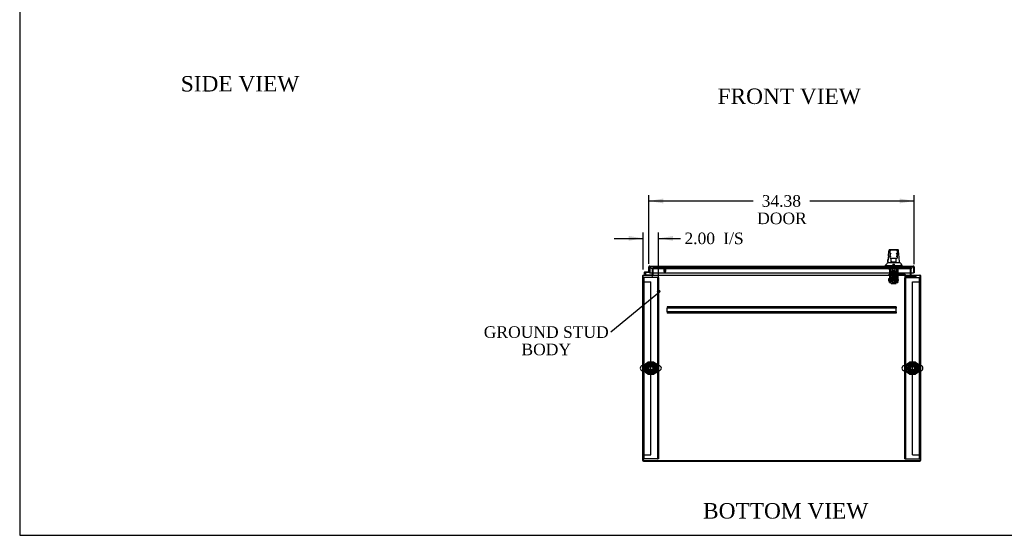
# Model space of a CAD drawing. Header units: inches. Extents: x 1 to 299, y -2 to 199.
# Tile 1 of 10: x 1 to 129, y 1 to 67. Entities that reach past the tile are written whole.
import ezdxf
from ezdxf import colors
from ezdxf.entities.mleader import LeaderData, LeaderLine
from ezdxf.enums import TextEntityAlignment as Align
from ezdxf.lldxf.tags import DXFTag
from ezdxf.math import Vec2, Vec3

# ---------------------------------------------------------------- set-up
doc = ezdxf.new("R2010")
doc.units = ezdxf.units.IN
doc.header["$MEASUREMENT"] = 0
for name, color, linetype in [('COM50677-1', 7, 'Continuous'), ('COM53964-2', 7, 'Continuous'), ('COM54746-48', 7, 'Continuous'), ('COM55914', 7, 'Continuous'), ('COM56670-6', 7, 'Continuous'), ('COM70220', 7, 'Continuous'), ('COM70838', 7, 'Continuous'), ('COM70839-1', 7, 'Continuous'), ('COM71199-7', 7, 'Continuous'), ('COM71209-6', 7, 'Continuous'), ('COM71210-6', 7, 'Continuous'), ('Default', 7, 'Continuous'), ('HAN13068', 7, 'Continuous'), ('HAN13068_NUT', 7, 'Continuous'), ('HAN13068_SCREW', 7, 'Continuous'), ('HAN_NUT', 7, 'Continuous'), ('NTS18024', 7, 'Continuous'), ('NTS18147', 7, 'Continuous'), ('ROL87452', 7, 'Continuous'), ('RVT17786', 7, 'Continuous'), ('RVT19000', 7, 'Continuous'), ('SCS86414', 7, 'Continuous'), ('SPC87322', 7, 'Continuous'), ('STD26122', 7, 'Continuous'), ('STD26258', 7, 'Continuous'), ('WAF25376', 7, 'Continuous'), ('WAF25377', 7, 'Continuous'), ('WAM254785', 7, 'Continuous'), ('WAM30038', 7, 'Continuous')]:
    doc.layers.add(name, color=color, linetype=linetype)
doc.styles.add('SEACAD_Times_New_Roman', font='times.ttf')
tags = doc.linetypes.add('HIDDEN2', pattern=[0.1875, 0.125, -0.0625]).pattern_tags.tags
tags[6:7] = [DXFTag(74, 4), DXFTag(75, 0), DXFTag(340, '0'), DXFTag(46, 0.0), DXFTag(50, 0.0), DXFTag(44, 0.0), DXFTag(45, 0.0)]
tags[4:5] = [DXFTag(74, 4), DXFTag(75, 0), DXFTag(340, '0'), DXFTag(46, 0.0), DXFTag(50, 0.0), DXFTag(44, 0.0), DXFTag(45, 0.0)]
doc.dimstyles.new('HAMMOND_(STH_-_300x200)', dxfattribs={"dimtxt": 1.5, "dimasz": 1.875, "dimexe": 0.75, "dimexo": 0.75, "dimgap": 0.375, "dimtad": 0, "dimtih": 1, "dimtoh": 1, "dimzin": 0, "dimdsep": 46, "dimtxsty": 'SEACAD_Times_New_Roman', "dimblk1": '_SE_FILLED', "dimblk2": '_SE_FILLED', "dimsah": 1, "dimcen": 0.75, "dimadec": 0, "dimazin": 0, "dimtfac": 0.8, "dimtofl": 0, "dimtmove": 0, "dimatfit": 3, "dimfxl": 1, "dimtolj": 1, "dimtzin": 0, "dimarcsym": 0})

# ---------------------------------------------------------------- blocks, each defined once
blk = doc.blocks.new('_SE_FILLED')
at = {"color": 0}
blk.add_line((0, 0), (-1, 0), dxfattribs=at)
blk.add_solid([(0, 0), (-1, -0.1665), (-1, 0.1665), (0, 0)], dxfattribs=at)
blk = doc.blocks.new('SE2')
at = {"layer": 'COM50677-1', "color": 7, "linetype": 'HIDDEN2'}
for p, q in [((82.1, 33.94), (82.22, 33.94)), ((82.28, 33.94), (82.22, 33.94)), ((82.22, 10.44), (82.22, 33.94)), ((83.91, 33.94), (82.28, 33.94)), ((83.97, 33.94), (83.91, 33.94)), ((83.97, 33.94), (83.97, 10.44)), ((84.1, 33.94), (83.97, 33.94)), ((84.1, 33.94), (84.1, 10.44)), ((115.97, 33.94), (116.09, 33.94)), ((115.97, 10.44), (115.97, 33.94)), ((116.09, 10.44), (116.09, 33.94)), ((116.15, 33.94), (116.09, 33.94)), ((116.15, 33.94), (117.78, 33.94)), ((117.78, 33.94), (117.84, 33.94)), ((117.84, 33.94), (117.84, 10.44)), ((117.97, 33.94), (117.84, 33.94)), ((82.1, 10.44), (82.22, 10.44)), ((82.28, 10.44), (82.22, 10.44)), ((83.91, 10.44), (82.28, 10.44)), ((83.91, 10.44), (83.97, 10.44)), ((84.1, 10.44), (83.97, 10.44)), ((115.97, 10.44), (116.09, 10.44)), ((116.09, 10.44), (116.15, 10.44)), ((116.15, 10.44), (117.78, 10.44)), ((117.78, 10.44), (117.84, 10.44)), ((117.97, 10.44), (117.84, 10.44))]:
    blk.add_line(p, q, dxfattribs=at)
for centre in [(83.1, 22.19), (116.97, 22.19)]:
    blk.add_circle(centre, 0.375, dxfattribs=at)
at = {"layer": 'COM53964-2', "color": 7, "linetype": 'HIDDEN2'}
for p, q in [((82.1, 33.36), (82.24, 33.36)), ((82.24, 33.36), (82.96, 33.36)), ((82.96, 33.36), (83.1, 33.36)), ((83.1, 10.99), (83.1, 33.36)), ((116.97, 10.99), (116.97, 33.36)), ((116.97, 33.36), (117.11, 33.36)), ((117.11, 33.36), (117.83, 33.36)), ((117.83, 33.36), (117.97, 33.36)), ((82.1, 10.99), (82.24, 10.99)), ((82.24, 10.99), (82.96, 10.99)), ((82.96, 10.99), (83.1, 10.99)), ((116.97, 10.99), (117.11, 10.99)), ((117.11, 10.99), (117.83, 10.99)), ((117.83, 10.99), (117.97, 10.99))]:
    blk.add_line(p, q, dxfattribs=at)
at = {"layer": 'COM54746-48', "color": 7, "linetype": 'Continuous'}
for p, q in [((82.46, 34.22), (82.25, 34.44)), ((82.33, 34.64), (82.91, 34.64)), ((82.91, 34.58), (82.33, 34.58)), ((82.39, 34.53), (82.45, 34.53)), ((82.91, 35.13), (82.91, 35.13)), ((82.91, 34.64), (82.91, 34.64)), ((82.36, 34.41), (82.49, 34.29)), ((82.49, 34.29), (83.18, 34.29)), ((83.18, 34.29), (83.18, 34.22))]:
    blk.add_line(p, q, dxfattribs=at)
at = {"layer": 'COM54746-48', "color": 7, "linetype": 'HIDDEN2'}
for p, q in [((82.27, 34.51), (82.27, 34.53)), ((82.29, 34.48), (82.36, 34.41)), ((82.32, 34.58), (82.34, 34.58)), ((82.34, 34.46), (82.32, 34.46)), ((82.39, 34.53), (82.39, 34.51)), ((82.45, 34.52), (82.39, 34.52)), ((82.91, 35.13), (82.97, 35.13)), ((82.95, 34.58), (82.91, 34.58)), ((82.97, 35.13), (82.97, 34.6))]:
    blk.add_line(p, q, dxfattribs=at)
at = {"layer": 'COM54746-48', "color": 7, "linetype": 'Continuous'}
blk.add_circle((82.33, 34.52), 0.05, dxfattribs=at)
for radius, start, end in [(0.117, 90, 5.2159), (0.117, 227.608, 287.0274), (0.055, 90, 5.2159), (0.055, 5.2159, 90), (0.117, 5.2159, 28.0398)]:
    blk.add_arc((82.33, 34.52), radius, start, end, dxfattribs=at)
at = {"layer": 'COM54746-48', "color": 7, "linetype": 'HIDDEN2'}
for centre, radius, start, end in [((82.32, 34.53), 0.05, 90, 180), ((82.32, 34.51), 0.05, 180, 270), ((82.33, 34.52), 0.117, 28.0398, 90), ((82.34, 34.53), 0.05, 0, 90), ((82.34, 34.51), 0.05, 270, 0), ((82.95, 34.6), 0.025, 270, 0)]:
    blk.add_arc(centre, radius, start, end, dxfattribs=at)
at = {"layer": 'COM55914', "color": 7, "linetype": 'HIDDEN2'}
for p, q in [((114.85, 30.13), (85.22, 30.13)), ((85.22, 30.13), (85.22, 30.09)), ((85.22, 30.09), (85.22, 29.98)), ((85.22, 29.98), (85.22, 29.94)), ((85.22, 29.5), (85.22, 29.94)), ((114.85, 29.94), (85.22, 29.94)), ((114.85, 29.5), (85.22, 29.5)), ((85.22, 29.5), (85.22, 29.46)), ((85.22, 29.46), (85.22, 29.36)), ((85.22, 29.36), (85.22, 29.32)), ((114.85, 30.13), (114.85, 30.09)), ((114.85, 30.09), (114.85, 29.98)), ((114.85, 29.98), (114.85, 29.94)), ((114.85, 29.5), (114.85, 29.94)), ((114.85, 29.5), (114.85, 29.46)), ((114.85, 29.46), (114.85, 29.36)), ((114.85, 29.36), (114.85, 29.32)), ((114.85, 29.32), (85.22, 29.32))]:
    blk.add_line(p, q, dxfattribs=at)
at = {"layer": 'COM56670-6', "color": 7, "linetype": 'HIDDEN2'}
for p, q in [((83.38, 35.19), (83.38, 35.19)), ((116.69, 35.19), (83.38, 35.19)), ((116.69, 35.19), (116.69, 35.19))]:
    blk.add_line(p, q, dxfattribs=at)
at = {"layer": 'COM70220', "color": 7, "linetype": 'HIDDEN2'}
for p, q in [((83.3, 35.07), (83.55, 35.07)), ((83.55, 35.07), (116.46, 35.07)), ((116.46, 35.07), (116.71, 35.07))]:
    blk.add_line(p, q, dxfattribs=at)
for centre, start, end in [((83.3, 35.32), 180, 270), ((116.71, 35.32), 270, 0)]:
    blk.add_arc(centre, 0.25, start, end, dxfattribs=at)
at = {"layer": 'COM70838', "color": 7, "linetype": 'HIDDEN2'}
for p, q in [((113.91, 34.21), (113.91, 34.33)), ((113.91, 34.33), (114.03, 34.33)), ((114.03, 34.21), (113.91, 34.21)), ((114.03, 34.33), (115.09, 34.33)), ((114.52, 34.21), (114.03, 34.21)), ((115.09, 34.21), (114.55, 34.21)), ((115.09, 34.33), (115.18, 34.33)), ((115.18, 34.21), (115.09, 34.21)), ((115.89, 34.33), (115.18, 34.33)), ((115.18, 34.21), (115.86, 34.21)), ((115.99, 34.33), (115.89, 34.33)), ((115.89, 34.33), (115.89, 34.21)), ((115.98, 34.09), (115.98, 34.12)), ((116.05, 34.28), (116.05, 34.27)), ((116.17, 34.15), (116.17, 34.05)), ((116.17, 34.15), (117.42, 34.15)), ((116.17, 34.05), (117.29, 34.05)), ((116.17, 33.92), (117.29, 33.92)), ((117.42, 34.07), (117.42, 34.15)), ((117.42, 34.07), (117.42, 33.94))]:
    blk.add_line(p, q, dxfattribs=at)
for centre, radius, start, end in [((115.86, 34.09), 0.117, 76.4554, 90), ((115.86, 34.09), 0.117, 0, 76.4554), ((116.17, 34.12), 0.193, 180, 270), ((115.99, 34.27), 0.06, 0, 90), ((116.17, 34.28), 0.125, 180, 270)]:
    blk.add_arc(centre, radius, start, end, dxfattribs=at)
for centre, major_axis, start_param, end_param in [((117.29, 34.07), (-0.125, 0), 1.570796, 3.141593), ((117.29, 33.94), (0.125, 0), 4.712389, 6.283185)]:
    blk.add_ellipse(centre, major_axis=major_axis, ratio=0.145455, start_param=start_param, end_param=end_param, dxfattribs=at)
at = {"layer": 'COM70839-1', "color": 7, "linetype": 'HIDDEN2'}
for p, q in [((114, 34.94), (114.07, 34.94)), ((114, 34.93), (114, 34.94)), ((114, 34.93), (114, 33.8)), ((114.07, 34.94), (114.07, 34.93)), ((114.07, 34.93), (114.07, 33.8)), ((114.07, 34.48), (114.99, 34.48)), ((114.99, 34.94), (115.06, 34.94)), ((114.99, 34.93), (114.99, 34.94)), ((114.99, 34.93), (114.99, 33.8)), ((115.06, 34.94), (115.06, 34.93)), ((115.06, 34.93), (115.06, 33.8)), ((114, 33.64), (114, 33.8)), ((114, 33.64), (114, 33.38)), ((114, 33.3), (114, 33.38)), ((114, 33.3), (114.07, 33.3)), ((114.07, 33.8), (114.07, 33.64)), ((114.99, 33.69), (114.07, 33.69)), ((114.07, 33.38), (114.07, 33.64)), ((114.07, 33.62), (114.99, 33.62)), ((114.07, 33.38), (114.07, 33.3)), ((114.99, 33.64), (114.99, 33.8)), ((114.99, 33.64), (114.99, 33.38)), ((114.99, 33.3), (114.99, 33.38)), ((114.99, 33.3), (115.06, 33.3)), ((115.06, 33.8), (115.06, 33.64)), ((115.06, 33.38), (115.06, 33.64)), ((115.06, 33.38), (115.06, 33.3))]:
    blk.add_line(p, q, dxfattribs=at)
at = {"layer": 'COM71199-7', "color": 7, "linetype": 'Continuous'}
for p, q in [((82.82, 34.64), (82.82, 35.27)), ((82.82, 34.64), (82.91, 34.64)), ((82.91, 35.33), (82.87, 35.38)), ((82.91, 35.27), (82.91, 35.38)), ((82.91, 35.33), (82.91, 35.27)), ((82.91, 35.27), (82.91, 34.54)), ((82.91, 35.27), (82.91, 35.27)), ((82.91, 34.64), (82.91, 35.27)), ((82.91, 34.54), (117.1, 34.54)), ((82.96, 35.41), (117.05, 35.41)), ((82.96, 35.41), (82.96, 35.41)), ((82.96, 35.41), (82.96, 35.41)), ((117.05, 35.41), (117.05, 35.41)), ((117.05, 35.41), (117.05, 35.41)), ((117.05, 35.41), (117.05, 35.41)), ((117.1, 35.27), (117.1, 35.38)), ((117.1, 35.33), (117.13, 35.38)), ((117.1, 35.27), (117.1, 35.33)), ((117.1, 35.27), (117.1, 34.54)), ((117.1, 35.27), (117.1, 35.27)), ((117.1, 35.27), (117.1, 34.54)), ((117.19, 34.54), (117.1, 34.54)), ((117.19, 35.27), (117.19, 34.54))]:
    blk.add_line(p, q, dxfattribs=at)
for centre, start, end in [((82.96, 35.27), 127.5036, 180), ((82.96, 35.27), 90.1561, 127.5036), ((82.96, 35.27), 90, 90.0762), ((117.05, 35.27), 89.9238, 90), ((117.05, 35.27), 52.4964, 89.8439), ((117.05, 35.27), 0, 52.4964)]:
    blk.add_arc(centre, 0.143, start, end, dxfattribs=at)
for points in [[(82.91, 35.38), (82.92, 35.39), (82.93, 35.4), (82.94, 35.41), (82.94, 35.41), (82.95, 35.41), (82.95, 35.41), (82.96, 35.41)], [(117.1, 35.38), (117.09, 35.39), (117.08, 35.4), (117.07, 35.41), (117.06, 35.41), (117.06, 35.41), (117.05, 35.41), (117.05, 35.41)]]:
    blk.add_open_spline(points, degree=3, knots=[0, 0, 0, 0, 0.5, 0.5, 0.75, 0.75, 1, 1, 1, 1], dxfattribs=at)
at = {"layer": 'COM71209-6', "color": 7, "linetype": 'HIDDEN2'}
for p, q in [((83.38, 34.54), (83.38, 35.19)), ((83.38, 35.19), (116.69, 35.19)), ((116.69, 35.19), (116.69, 34.54))]:
    blk.add_line(p, q, dxfattribs=at)
at = {"layer": 'COM71209-6', "color": 7, "linetype": 'Continuous'}
for p, q in [((83.38, 34.27), (83.38, 34.54)), ((116.69, 34.54), (116.69, 34.27)), ((82.1, 34.08), (82.1, 34.22)), ((82.1, 34.22), (117.97, 34.22)), ((82.1, 10.22), (82.1, 34.08)), ((83.38, 34.27), (83.38, 34.22)), ((116.69, 34.22), (116.69, 34.27)), ((117.97, 34.22), (117.97, 34.08)), ((117.97, 34.08), (117.97, 10.22)), ((117.97, 10.22), (82.1, 10.22))]:
    blk.add_line(p, q, dxfattribs=at)
at = {"layer": 'COM71210-6', "color": 7, "linetype": 'HIDDEN2'}
for p, q in [((83.28, 35.19), (83.38, 35.19)), ((83.28, 35.19), (83.28, 34.54)), ((116.78, 35.19), (116.69, 35.19)), ((116.78, 34.54), (116.78, 35.19)), ((82.15, 10.26), (117.92, 10.26))]:
    blk.add_line(p, q, dxfattribs=at)
at = {"layer": 'COM71210-6', "color": 7, "linetype": 'Continuous'}
for p, q in [((83.28, 34.54), (83.28, 34.27)), ((116.78, 34.27), (116.78, 34.54)), ((82, 34.13), (82, 10.31)), ((82.1, 34.13), (82, 34.13)), ((117.97, 34.13), (118.06, 34.13)), ((118.06, 10.31), (118.06, 34.13)), ((82.15, 10.16), (117.92, 10.16))]:
    blk.add_line(p, q, dxfattribs=at)
for centre, radius, start, end in [((82.15, 34.08), 0.143, 109.6129, 160.3871), ((83.24, 34.27), 0.048, 270, 0), ((83.24, 34.27), 0.143, 340.3871, 0), ((116.83, 34.27), 0.143, 180, 199.6129), ((116.83, 34.27), 0.048, 180, 270), ((117.92, 34.08), 0.143, 19.6129, 70.3871), ((82.15, 10.31), 0.143, 180, 270), ((117.92, 10.31), 0.143, 270, 0)]:
    blk.add_arc(centre, radius, start, end, dxfattribs=at)
at = {"layer": 'COM71210-6', "color": 7, "linetype": 'HIDDEN2'}
for centre, radius, start, end in [((82.15, 34.08), 0.143, 90, 109.6129), ((82.15, 34.08), 0.048, 90, 180), ((83.24, 34.27), 0.143, 270, 340.3871), ((116.83, 34.27), 0.143, 199.6129, 270), ((117.92, 34.08), 0.143, 70.3871, 90), ((117.92, 34.08), 0.048, 0, 90), ((82.15, 10.31), 0.048, 180, 270), ((117.92, 10.31), 0.048, 270, 0)]:
    blk.add_arc(centre, radius, start, end, dxfattribs=at)
at = {"layer": 'HAN13068', "color": 7, "linetype": 'Continuous'}
for p, q in [((113.93, 37.47), (113.93, 37.47)), ((113.99, 37.53), (115.08, 37.53)), ((114.08, 36.88), (114.08, 37.36)), ((114.9, 37.45), (114.17, 37.45)), ((114.99, 37.36), (114.99, 36.88)), ((115.14, 37.47), (115.14, 37.47)), ((113.75, 35.85), (113.95, 35.85)), ((113.95, 35.85), (114.07, 35.85)), ((114.07, 35.85), (114.27, 35.85)), ((114.08, 36.48), (114.08, 36.88)), ((114.08, 36.45), (114.08, 36.48)), ((114.17, 36.39), (114.14, 36.39)), ((114.9, 36.39), (114.17, 36.39)), ((114.23, 35.96), (114.23, 36.39)), ((114.23, 35.92), (114.23, 35.96)), ((114.45, 35.91), (114.26, 35.91)), ((114.27, 35.85), (114.34, 35.85)), ((114.34, 35.85), (114.43, 35.85)), ((114.43, 35.85), (114.47, 35.85)), ((114.62, 35.91), (114.45, 35.91)), ((114.47, 35.85), (114.59, 35.85)), ((114.59, 35.85), (114.89, 35.85)), ((114.8, 35.91), (114.62, 35.91)), ((114.83, 36.39), (114.83, 35.96)), ((114.83, 35.96), (114.83, 35.92)), ((114.89, 35.85), (115, 35.85)), ((114.93, 36.39), (114.9, 36.39)), ((114.99, 36.88), (114.99, 36.48)), ((114.99, 36.48), (114.99, 36.45)), ((115, 35.85), (115.31, 35.85)), ((113.44, 35.49), (113.79, 35.49)), ((113.44, 35.49), (113.44, 35.41)), ((113.79, 35.49), (114.03, 35.49)), ((114.03, 35.49), (114.47, 35.49)), ((114.47, 35.49), (114.59, 35.49)), ((114.59, 35.49), (114.64, 35.49)), ((114.64, 35.49), (114.79, 35.49)), ((114.79, 35.49), (115.27, 35.49)), ((115.27, 35.49), (115.62, 35.49)), ((115.62, 35.41), (115.62, 35.49))]:
    blk.add_line(p, q, dxfattribs=at)
at = {"layer": 'HAN13068', "color": 7, "linetype": 'HIDDEN2'}
for p, q in [((114.14, 34.71), (114.14, 35.41)), ((114.33, 34.71), (114.14, 34.71)), ((114.33, 34.71), (114.33, 35.41)), ((114.73, 34.71), (114.33, 34.71)), ((114.37, 35.41), (114.37, 35.29)), ((114.37, 34.58), (114.37, 34.71)), ((114.53, 34.58), (114.37, 34.58)), ((114.69, 34.58), (114.53, 34.58)), ((114.69, 34.58), (114.69, 34.71)), ((114.7, 35.29), (114.7, 35.41)), ((114.73, 34.71), (114.73, 35.41)), ((114.93, 34.71), (114.73, 34.71)), ((114.93, 34.71), (114.93, 35.41)), ((114.37, 34.21), (114.37, 33.25)), ((114.37, 33.25), (114.69, 33.25)), ((114.37, 33.25), (114.4, 33.22)), ((114.66, 33.22), (114.4, 33.22)), ((114.66, 33.22), (114.69, 33.25)), ((114.69, 33.25), (114.69, 34.21))]:
    blk.add_line(p, q, dxfattribs=at)
at = {"layer": 'HAN13068', "color": 7, "linetype": 'Continuous'}
for centre, radius, start, end in [((113.99, 37.47), 0.06, 89.9925, 174.0071), ((114.17, 37.36), 0.09, 90, 180), ((114.34, 36.88), 0.259, 130.7149, 177.9019), ((114.9, 37.36), 0.09, 0, 90), ((114.73, 36.88), 0.259, 2.0981, 49.2851), ((115.08, 37.47), 0.06, 5.5758, 90.0089), ((109.65, 39.12), 5.25, 316.2334, 321.3827), ((129.67, 34.85), 15.93, 173.1476, 176.4108), ((114.12, 36.88), 0.0411, 178.3464, 179.9974), ((114.17, 36.48), 0.09, 180, 270), ((114.14, 36.45), 0.06, 180, 270), ((114.9, 36.48), 0.09, 270, 0), ((114.93, 36.45), 0.06, 270, 0), ((114.95, 36.88), 0.0411, 0.0026, 1.6536), ((53.28, 29.8), 62.32, 5.5659, 6.5216), ((127.74, 46.04), 16.06, 219.3746, 221.0327)]:
    blk.add_arc(centre, radius, start, end, dxfattribs=at)
for points in [[(113.85, 36.75), (113.88, 36.99), (113.9, 37.23), (113.93, 37.47)], [(115.2, 36.88), (115.18, 37.08), (115.16, 37.27), (115.14, 37.47)], [(113.76, 35.85), (113.77, 35.99), (113.79, 36.13), (113.8, 36.27)]]:
    blk.add_open_spline(points, degree=3, dxfattribs=at)
for points, knots in [([(114.17, 36.6), (114.16, 36.61), (114.16, 36.63), (114.15, 36.65), (114.14, 36.66), (114.13, 36.7), (114.12, 36.72), (114.11, 36.76), (114.1, 36.77), (114.09, 36.79), (114.09, 36.81), (114.08, 36.84), (114.08, 36.86), (114.08, 36.88)], [0, 0, 0, 0, 0.125, 0.125, 0.25, 0.25, 0.5, 0.5, 0.625, 0.625, 0.75, 0.75, 1, 1, 1, 1]), ([(114.23, 35.96), (114.23, 35.96), (114.23, 35.97), (114.24, 35.98), (114.24, 35.99), (114.25, 36.01), (114.26, 36.02), (114.26, 36.04)], [0, 0, 0, 0, 0.25, 0.25, 0.5, 0.5, 1, 1, 1, 1]), ([(114.26, 35.91), (114.26, 35.91), (114.26, 35.91), (114.25, 35.91), (114.24, 35.91), (114.24, 35.91), (114.24, 35.91), (114.23, 35.91), (114.23, 35.91), (114.23, 35.92)], [0, 0, 0, 0, 0.25, 0.25, 0.5, 0.5, 0.75, 0.75, 1, 1, 1, 1]), ([(114.8, 36.04), (114.81, 36.02), (114.82, 36.01), (114.83, 35.99), (114.83, 35.98), (114.83, 35.97), (114.83, 35.96), (114.83, 35.96)], [0, 0, 0, 0, 0.5, 0.5, 0.75, 0.75, 1, 1, 1, 1]), ([(114.83, 35.92), (114.83, 35.91), (114.83, 35.91), (114.83, 35.91), (114.83, 35.91), (114.82, 35.91), (114.81, 35.91), (114.8, 35.91)], [0, 0, 0, 0, 0.25, 0.25, 0.5, 0.5, 1, 1, 1, 1]), ([(114.99, 36.88), (114.99, 36.86), (114.98, 36.84), (114.98, 36.81), (114.97, 36.79), (114.96, 36.77), (114.96, 36.76), (114.95, 36.72), (114.94, 36.7), (114.92, 36.66), (114.92, 36.65), (114.91, 36.63), (114.9, 36.61), (114.9, 36.6)], [0, 0, 0, 0, 0.25, 0.25, 0.375, 0.375, 0.5, 0.5, 0.75, 0.75, 0.875, 0.875, 1, 1, 1, 1])]:
    blk.add_open_spline(points, degree=3, knots=knots, dxfattribs=at)
at = {"layer": 'HAN13068_NUT', "color": 7, "linetype": 'HIDDEN2'}
for p, q in [((114.2, 33.88), (114.2, 34.21)), ((114.37, 33.88), (114.2, 33.88)), ((114.2, 33.88), (114.2, 33.83)), ((114.84, 33.8), (114.23, 33.8)), ((114.53, 33.88), (114.37, 33.88)), ((114.53, 33.88), (114.53, 34.21)), ((114.7, 33.88), (114.53, 33.88)), ((114.87, 33.88), (114.7, 33.88)), ((114.87, 33.88), (114.87, 34.21)), ((114.87, 33.83), (114.87, 33.88))]:
    blk.add_line(p, q, dxfattribs=at)
for centre, start, end in [((114.23, 33.83), 180, 270), ((114.84, 33.83), 270, 0)]:
    blk.add_arc(centre, 0.03, start, end, dxfattribs=at)
at = {"layer": 'HAN13068_SCREW', "color": 7, "linetype": 'HIDDEN2'}
for p, q in [((114.27, 35.29), (114.8, 35.29)), ((114.27, 35.29), (114.27, 35.22)), ((114.27, 35.22), (114.8, 35.22)), ((114.31, 35.08), (114.31, 35.22)), ((114.31, 35.08), (114.42, 35.08)), ((114.42, 35.66), (114.65, 35.66)), ((114.42, 35.66), (114.42, 35.29)), ((114.42, 35.08), (114.42, 35.22)), ((114.42, 35.08), (114.64, 35.08)), ((114.64, 35.08), (114.64, 35.22)), ((114.64, 35.08), (114.76, 35.08)), ((114.65, 35.29), (114.65, 35.66)), ((114.76, 35.08), (114.76, 35.22)), ((114.8, 35.22), (114.8, 35.29))]:
    blk.add_line(p, q, dxfattribs=at)
at = {"layer": 'HAN_NUT', "color": 7, "linetype": 'HIDDEN2'}
for p, q in [((113.92, 35.32), (113.92, 35.1)), ((113.92, 35.1), (114.23, 35.1)), ((114.23, 35.32), (114.23, 35.1)), ((114.23, 35.1), (114.84, 35.1)), ((114.84, 35.32), (114.84, 35.1)), ((114.84, 35.1), (115.15, 35.1)), ((115.15, 35.32), (115.15, 35.1))]:
    blk.add_line(p, q, dxfattribs=at)
at = {"layer": 'NTS18024', "color": 7, "linetype": 'HIDDEN2'}
for p, q in [((82.63, 22.46), (83.1, 22.73)), ((82.63, 21.93), (82.63, 22.46)), ((83.09, 21.65), (82.63, 21.93)), ((83.56, 21.93), (83.09, 21.65)), ((83.1, 22.73), (83.56, 22.46)), ((83.56, 22.46), (83.56, 21.93)), ((116.5, 22.46), (116.97, 22.73)), ((116.5, 21.93), (116.5, 22.46)), ((116.96, 21.65), (116.5, 21.93)), ((117.43, 21.93), (116.96, 21.65)), ((116.97, 22.73), (117.43, 22.46)), ((117.43, 22.46), (117.43, 21.93))]:
    blk.add_line(p, q, dxfattribs=at)
for centre in [(83.1, 22.19), (116.97, 22.19)]:
    blk.add_circle(centre, 0.263, dxfattribs=at)
at = {"layer": 'NTS18147', "color": 7, "linetype": 'HIDDEN2'}
for p, q in [((114.75, 34.85), (114.31, 34.85)), ((114.31, 34.85), (114.31, 34.41)), ((114.75, 34.85), (114.31, 34.85)), ((114.31, 34.85), (114.31, 34.85)), ((114.75, 34.41), (114.75, 34.85)), ((114.75, 34.85), (114.75, 34.85)), ((114.14, 34.41), (114.07, 34.41)), ((114.07, 34.41), (114.07, 34.34)), ((114.14, 34.41), (114.07, 34.41)), ((114.07, 34.41), (114.07, 34.41)), ((114.07, 34.34), (114.14, 34.34)), ((114.07, 34.34), (114.07, 34.28)), ((114.07, 34.34), (114.14, 34.34)), ((114.07, 34.28), (114.13, 34.28)), ((114.07, 34.28), (114.13, 34.28)), ((114.13, 34.34), (114.13, 34.28)), ((114.47, 34.41), (114.14, 34.41)), ((114.14, 34.34), (114.14, 34.41)), ((114.47, 34.41), (114.14, 34.41)), ((114.14, 34.41), (114.14, 34.41)), ((114.3, 34.28), (114.33, 34.28)), ((114.3, 34.28), (114.33, 34.28)), ((114.6, 34.41), (114.47, 34.41)), ((114.47, 34.41), (114.47, 34.34)), ((114.6, 34.41), (114.47, 34.41)), ((114.47, 34.41), (114.47, 34.41)), ((114.47, 34.34), (114.6, 34.34)), ((114.47, 34.34), (114.6, 34.34)), ((114.93, 34.41), (114.6, 34.41)), ((114.6, 34.34), (114.6, 34.41)), ((114.93, 34.41), (114.6, 34.41)), ((114.6, 34.41), (114.6, 34.41)), ((114.73, 34.28), (114.76, 34.28)), ((114.73, 34.28), (114.76, 34.28)), ((115, 34.41), (114.93, 34.41)), ((114.93, 34.41), (114.93, 34.34)), ((115, 34.41), (114.93, 34.41)), ((114.93, 34.41), (114.93, 34.41)), ((114.93, 34.34), (115, 34.34)), ((114.93, 34.34), (114.93, 34.28)), ((114.93, 34.34), (115, 34.34)), ((114.93, 34.28), (115, 34.28)), ((114.93, 34.28), (115, 34.28)), ((115, 34.34), (115, 34.41)), ((115, 34.41), (115, 34.41)), ((115, 34.34), (115, 34.28))]:
    blk.add_line(p, q, dxfattribs=at)
for centre, start_param, end_param in [((114.3, 34.6), 2.506883, 3.776302), ((114.3, 34.6), 2.506883, 3.776302), ((114.33, 34.6), 3.141593, 3.776302), ((114.73, 34.6), 2.506883, 3.141593), ((114.76, 34.6), 2.506883, 3.776302), ((114.76, 34.6), 2.506883, 3.776302)]:
    blk.add_ellipse(centre, major_axis=(0, 0.318), ratio=0.866025, start_param=start_param, end_param=end_param, dxfattribs=at)
at = {"layer": 'ROL87452', "color": 7, "linetype": 'HIDDEN2'}
for p, q in [((114.22, 33.13), (114.22, 34.13)), ((114.85, 33.13), (114.85, 34.13)), ((114.22, 33.13), (114.85, 33.13))]:
    blk.add_line(p, q, dxfattribs=at)
at = {"layer": 'RVT17786', "color": 7, "linetype": 'HIDDEN2'}
for p, q in [((113.85, 33.75), (113.85, 33.5)), ((115.06, 33.75), (113.85, 33.75)), ((113.85, 33.5), (115.06, 33.5))]:
    blk.add_line(p, q, dxfattribs=at)
blk.add_arc((114.83, 33.63), 0.318, 317.1291, 42.8709, dxfattribs=at)
at = {"layer": 'RVT19000', "color": 7, "linetype": 'HIDDEN2'}
for p, q in [((114.67, 34.55), (114.39, 34.55)), ((114.39, 34.55), (114.39, 34.47)), ((114.67, 34.47), (114.67, 34.55)), ((114.22, 34.21), (114.22, 34.13)), ((114.85, 34.1), (114.22, 34.1)), ((114.34, 34.33), (114.34, 34.21)), ((114.39, 34.4), (114.39, 34.33)), ((114.55, 34.21), (114.52, 34.21)), ((114.67, 34.33), (114.67, 34.4)), ((114.73, 34.21), (114.73, 34.33)), ((114.85, 34.13), (114.85, 34.21))]:
    blk.add_line(p, q, dxfattribs=at)
at = {"layer": 'SCS86414', "color": 7, "linetype": 'HIDDEN2'}
for p, q in [((82.57, 22.52), (82.06, 22.52)), ((82.06, 21.86), (82.57, 21.86)), ((84.13, 22.52), (83.63, 22.52)), ((83.63, 21.86), (84.13, 21.86)), ((116.44, 22.52), (115.93, 22.52)), ((115.93, 21.86), (116.44, 21.86)), ((118, 22.52), (117.5, 22.52)), ((117.5, 21.86), (118, 21.86))]:
    blk.add_line(p, q, dxfattribs=at)
for centre, radius in [((83.1, 22.19), 0.625), ((83.1, 22.19), 0.312), ((83.1, 22.19), 0.252), ((116.97, 22.19), 0.625), ((116.97, 22.19), 0.312), ((116.97, 22.19), 0.252)]:
    blk.add_circle(centre, radius, dxfattribs=at)
at = {"layer": 'SCS86414', "color": 7, "linetype": 'Continuous'}
for centre, start, end in [((82.06, 22.19), 100.3132, 259.6868), ((118, 22.19), 280.3132, 79.6868)]:
    blk.add_arc(centre, 0.331, start, end, dxfattribs=at)
at = {"layer": 'SCS86414', "color": 7, "linetype": 'HIDDEN2'}
for centre, start, end in [((82.06, 22.19), 90, 100.3132), ((82.06, 22.19), 259.6868, 270), ((84.13, 22.19), 270, 90), ((115.93, 22.19), 90, 270), ((118, 22.19), 79.6868, 90), ((118, 22.19), 270, 280.3132)]:
    blk.add_arc(centre, 0.331, start, end, dxfattribs=at)
at = {"layer": 'SPC87322', "color": 7, "linetype": 'HIDDEN2'}
for p, q in [((114.14, 34.71), (114.14, 34.33)), ((114.93, 34.33), (114.93, 34.71)), ((114.3, 34.21), (114.3, 34.33)), ((114.31, 34.21), (114.31, 34.33)), ((114.76, 34.21), (114.76, 34.33)), ((114.77, 34.21), (114.77, 34.33))]:
    blk.add_line(p, q, dxfattribs=at)
at = {"layer": 'STD26122', "color": 7, "linetype": 'HIDDEN2'}
for p, q in [((114.35, 35.32), (114.35, 34.35)), ((114.72, 34.35), (114.72, 35.32)), ((114.35, 34.35), (114.72, 34.35)), ((114.35, 34.35), (114.38, 34.32)), ((114.68, 34.32), (114.38, 34.32)), ((114.68, 34.32), (114.72, 34.35))]:
    blk.add_line(p, q, dxfattribs=at)
at = {"layer": 'STD26258', "color": 7, "linetype": 'HIDDEN2'}
for p, q in [((84.75, 35.32), (84.75, 35.29)), ((84.75, 35.29), (85.07, 35.29)), ((84.79, 35.29), (84.79, 34.69)), ((84.79, 34.69), (85.04, 34.69)), ((84.82, 34.69), (84.82, 35.29)), ((85, 34.69), (85, 35.29)), ((85.04, 34.69), (85.04, 35.29)), ((85.07, 35.29), (85.07, 35.32))]:
    blk.add_line(p, q, dxfattribs=at)
blk.add_circle((84.1, 32.13), 0.156, dxfattribs=at)
at = {"layer": 'WAF25376', "color": 7, "linetype": 'HIDDEN2'}
for p, q in [((114.1, 33.94), (114.1, 33.31)), ((114.2, 33.94), (114.1, 33.94)), ((114.1, 33.31), (114.2, 33.31)), ((114.2, 33.94), (114.2, 33.31)), ((114.87, 33.94), (114.87, 33.31)), ((114.97, 33.94), (114.87, 33.94)), ((114.87, 33.31), (114.97, 33.31)), ((114.97, 33.94), (114.97, 33.31))]:
    blk.add_line(p, q, dxfattribs=at)
at = {"layer": 'WAF25377', "color": 7, "linetype": 'HIDDEN2'}
for centre, radius in [((83.1, 22.19), 0.875), ((116.97, 22.19), 0.875), ((83.1, 22.19), 0.34), ((116.97, 22.19), 0.34)]:
    blk.add_circle(centre, radius, dxfattribs=at)
at = {"layer": 'WAM254785', "color": 7, "linetype": 'HIDDEN2'}
for centre, radius in [((83.1, 22.19), 0.75), ((83.1, 22.19), 0.312), ((116.97, 22.19), 0.75), ((116.97, 22.19), 0.312)]:
    blk.add_circle(centre, radius, dxfattribs=at)
at = {"layer": 'WAM30038', "color": 7, "linetype": 'HIDDEN2'}
for p, q in [((114.16, 34.56), (114.91, 34.56)), ((114.16, 34.56), (114.16, 34.53)), ((114.16, 34.56), (114.91, 34.56)), ((114.16, 34.56), (114.16, 34.56)), ((114.16, 34.53), (114.91, 34.53)), ((114.16, 34.53), (114.91, 34.53)), ((114.31, 34.62), (114.36, 34.62)), ((114.31, 34.62), (114.36, 34.62)), ((114.36, 34.62), (114.33, 34.58)), ((114.36, 34.62), (114.33, 34.58)), ((114.35, 34.57), (114.37, 34.6)), ((114.37, 34.6), (114.36, 34.62)), ((114.36, 34.58), (114.38, 34.62)), ((114.37, 34.6), (114.36, 34.62)), ((114.36, 34.58), (114.38, 34.62)), ((114.37, 34.6), (114.37, 34.6)), ((114.38, 34.62), (114.52, 34.62)), ((114.38, 34.62), (114.52, 34.62)), ((114.52, 34.62), (114.52, 34.58)), ((114.55, 34.62), (114.68, 34.62)), ((114.55, 34.58), (114.55, 34.62)), ((114.55, 34.62), (114.68, 34.62)), ((114.68, 34.62), (114.71, 34.58)), ((114.68, 34.62), (114.71, 34.58)), ((114.71, 34.62), (114.69, 34.6)), ((114.71, 34.62), (114.69, 34.6)), ((114.69, 34.6), (114.72, 34.57)), ((114.69, 34.6), (114.69, 34.6)), ((114.71, 34.62), (114.76, 34.62)), ((114.74, 34.58), (114.71, 34.62)), ((114.71, 34.62), (114.76, 34.62)), ((114.74, 34.58), (114.71, 34.62)), ((114.91, 34.53), (114.91, 34.56)), ((114.91, 34.56), (114.91, 34.56))]:
    blk.add_line(p, q, dxfattribs=at)
for centre, radius, start, end in [((113.63, 35.14), 0.854, 316.5547, 318.2901), ((114.53, 34.57), 0.0182, 177.1609, 267.9942), ((114.53, 34.57), 0.0181, 271.7718, 3.073), ((115.44, 35.14), 0.85, 221.7058, 223.4493)]:
    blk.add_arc(centre, radius, start, end, dxfattribs=at)
for points, knots in [([(114.27, 34.58), (114.27, 34.58), (114.27, 34.58), (114.27, 34.58), (114.28, 34.59), (114.29, 34.61), (114.31, 34.62)], [0, 0, 0, 0, 0.141448, 0.141448, 0.141448, 1, 1, 1, 1]), ([(114.33, 34.58), (114.33, 34.57), (114.33, 34.57), (114.33, 34.57), (114.33, 34.57), (114.33, 34.56), (114.33, 34.56), (114.33, 34.56)], [0, 0, 0, 0, 0.25, 0.25, 0.5, 0.5, 0.5626015, 0.5626015, 0.5626015, 0.5626015]), ([(114.33, 34.56), (114.33, 34.56), (114.34, 34.56), (114.34, 34.56), (114.34, 34.56), (114.35, 34.57), (114.35, 34.57), (114.36, 34.58)], [0, 0, 0, 0, 0.25, 0.25, 0.5, 0.5, 1, 1, 1, 1]), ([(114.71, 34.58), (114.71, 34.57), (114.71, 34.57), (114.72, 34.57), (114.72, 34.57), (114.72, 34.56), (114.73, 34.56), (114.73, 34.56), (114.73, 34.56), (114.74, 34.56)], [0, 0, 0, 0, 0.25, 0.25, 0.5, 0.5, 0.75, 0.75, 1, 1, 1, 1]), ([(114.74, 34.56), (114.74, 34.56), (114.74, 34.56), (114.74, 34.57), (114.74, 34.57), (114.74, 34.58)], [0.4389304, 0.4389304, 0.4389304, 0.4389304, 0.5, 0.5, 1, 1, 1, 1]), ([(114.76, 34.62), (114.77, 34.61), (114.78, 34.59), (114.8, 34.58), (114.8, 34.58), (114.8, 34.58), (114.8, 34.58)], [0, 0, 0, 0, 0.858552, 0.858552, 0.858552, 1, 1, 1, 1])]:
    blk.add_open_spline(points, degree=3, knots=knots, dxfattribs=at)
blk = doc.blocks.new('DMBLK5167')
at = {"layer": 'Default', "linetype": 'Continuous'}
for points in [[(80.22, 39.3), (80.22, 38.68), (82.1, 38.99)], [(85.97, 39.3), (84.1, 38.99), (85.97, 38.68)]]:
    blk.add_hatch(color=7, dxfattribs=at).paths.add_polyline_path(points)
at = {"layer": 'Default', "color": 7, "linetype": 'Continuous'}
for p, q in [((82.1, 34.97), (82.1, 39.74)), ((84.1, 32.88), (84.1, 39.74)), ((78.35, 38.99), (82.1, 38.99)), ((84.1, 38.99), (86.17, 38.99)), ((86.17, 38.99), (86.92, 38.99))]:
    blk.add_line(p, q, dxfattribs=at)
at = {"layer": 'Default', "color": 7, "linetype": 'Continuous', "style": 'SEACAD_Times_New_Roman'}
for s, p in [('2.00', (87.44, 39.74)), ('I/S', (92.47, 39.74))]:
    blk.add_text(s, height=1.5, dxfattribs=at).set_placement(p, align=Align.TOP_LEFT)
blk = doc.blocks.new('DMBLK5168')
at = {"layer": 'Default', "linetype": 'Continuous'}
for points in [[(84.69, 44.14), (82.82, 43.83), (84.69, 43.52)], [(115.32, 44.14), (115.32, 43.52), (117.19, 43.83)]]:
    blk.add_hatch(color=7, dxfattribs=at).paths.add_polyline_path(points)
at = {"layer": 'Default', "color": 7, "linetype": 'Continuous'}
for p, q in [((82.82, 35.7), (82.82, 44.58)), ((82.82, 43.83), (96.33, 43.83)), ((103.67, 43.83), (117.19, 43.83)), ((117.19, 35.65), (117.19, 44.58))]:
    blk.add_line(p, q, dxfattribs=at)
at = {"layer": 'Default', "color": 7, "linetype": 'Continuous', "style": 'SEACAD_Times_New_Roman'}
for s, p in [('34.38', (97.44, 44.58)), ('DOOR', (96.86, 42.33))]:
    blk.add_text(s, height=1.5, dxfattribs=at).set_placement(p, align=Align.TOP_LEFT)
blk = doc.blocks.new('BORDER')
at = {"layer": 'Default', "color": 7, "linetype": 'Continuous'}
for p, q in [((-41.86, 27.86), (-41.86, 0)), ((-41.86, 0), (0, 0))]:
    blk.add_line(p, q, dxfattribs=at)

msp = doc.modelspace()

# ---------------------------------------------------------------- block references
at = {"layer": 'Default', "color": 7, "xscale": 7.12, "yscale": 7.12, "zscale": 7.12}
msp.add_blockref('BORDER', (299.411, 0.564), dxfattribs=at)
at = {"layer": 'Default'}
msp.add_blockref('SE2', (0, 0), dxfattribs=at)

# ---------------------------------------------------------------- texts
at = {"layer": 'Default', "color": 7, "linetype": 'Continuous', "style": 'SEACAD_Times_New_Roman'}
for s, p in [('SIDE VIEW', (22.228, 59.997)), ('FRONT VIEW', (91.736, 58.381)), ('BOTTOM VIEW', (89.859, 4.731))]:
    msp.add_text(s, height=2, dxfattribs=at).set_placement(p, align=Align.TOP_LEFT)

# ---------------------------------------------------------------- dimensions: what is measured, and where the dimension line sits
at = {"layer": 'Default', "color": 7, "linetype": 'Continuous'}
dim = msp.add_linear_dim(base=(82.815, 43.831), p1=(82.815, 34.955), p2=(117.19, 34.902), angle=359.91249, text='\\A1;<>\\PDOOR', dimstyle='HAMMOND_(STH_-_300x200)', dxfattribs=at)
dim.commit()
dim.dimension.update_dxf_attribs({"geometry": 'DMBLK5168', "text_midpoint": (100.003, 43.831), "dimtype": 161})
dim = msp.add_linear_dim(base=(84.098, 38.991), p1=(82.098, 34.224), p2=(84.098, 32.129), text='\\A1;<> I/S', dimstyle='HAMMOND_(STH_-_300x200)', override={"dimtmove": 1}, dxfattribs=at)
dim.commit()
dim.dimension.update_dxf_attribs({"geometry": 'DMBLK5167', "text_midpoint": (86.916, 38.991), "dimtype": 160})

# ---------------------------------------------------------------- leaders
ml = msp.add_multileader_mtext('Standard', dxfattribs=at)
ml.set_content('{\\pxsm0.9;\\fTimes New Roman|b0||i0||c0|p34;\\W1.;GROUND STUD\\PBODY\\P}', color=7)
ml.set_leader_properties()
ml.set_arrow_properties(name='_SE_FILLED')
ml.build(insert=Vec2(0, 0))
ml.multileader.update_dxf_attribs({"dogleg_length": 0, "arrow_head_size": 1.875})
ctx = ml.context
ctx.base_point, ctx.char_height, ctx.arrow_head_size, ctx.landing_gap_size = Vec3(61.627, 26.188), 1.5, 1.875, 0.525
ctx.text_align_type = 1
notes = []
notes.append((ctx, [(0, (1, 1, 0), (77.903, 26.848), (-1, 0), 0, [(0, [(84.224, 32.037)], 0, [])])]))
ctx.mtext.insert, ctx.mtext.alignment = Vec3(69.547, 27.614), 2
for ctx, leaders in notes:
    for number, flags, end, landing, length, lines in leaders:
        leader = LeaderData()
        leader.index, (leader.has_last_leader_line, leader.has_dogleg_vector, leader.attachment_direction) = number, flags
        leader.last_leader_point, leader.dogleg_vector, leader.dogleg_length = Vec3(end), Vec3(landing), length
        for number, points, colour, breaks in lines:
            line = LeaderLine()
            line.index, line.vertices, line.color, line.breaks = number, Vec3.list(points), colors.encode_raw_color(colour), breaks
            leader.lines.append(line)
        ctx.leaders.append(leader)

doc.saveas('drawing.dxf')
